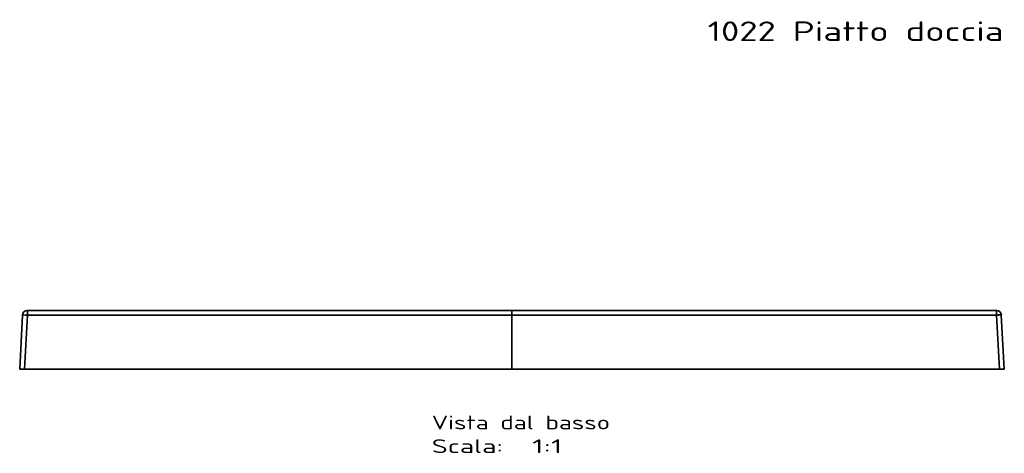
# Model space of a CAD drawing. Extents: x 91 to 1601, y -43 to 1445.
# Tile 107 of 108: x 91 to 1098, y 1002 to 1445. Entities that reach past the tile are written whole.
import ezdxf
from ezdxf.enums import TextEntityAlignment as Align

# ---------------------------------------------------------------- set-up
doc = ezdxf.new("R2010")
doc.units = 0
doc.layers.get('0').update_dxf_attribs({"lineweight": 13})
doc.styles.get("Standard").update_dxf_attribs({"font": 'isocp.shx'})

# ---------------------------------------------------------------- blocks, each defined once
blk = doc.blocks.new('BLOCK114')
at = {"color": 7, "lineweight": 13}
blk.add_text('1022 Piatto doccia h6 75x100', height=20, dxfattribs=at).set_placement((200, 1002.2), (685.8, 1002.2), align=Align.FIT)
blk = doc.blocks.new('BLOCK116')
at = {"color": 7, "lineweight": 13}
for s, p, p2 in [('Vista dal basso', (-82, -61.5), (100.2, -61.5)), ('Scala:', (-82, -85.7), (-9.1, -85.7)), ('  1:1', (-9.1, -85.7), (51.6, -85.7))]:
    blk.add_text(s, height=14, dxfattribs=at).set_placement(p, p2, align=Align.FIT)
blk = doc.blocks.new('BLOCK117')
at = {"color": 7, "lineweight": 35}
for p, q in [((-500.2, 55.3), (-503.1, 0)), ((-500.2, 55.3), (-503.1, 0)), ((-503.1, 0), (-500.2, 55.3)), ((-498.2, 0), (-495.3, 55.3)), ((-495.3, 55.3), (-498.2, 0)), ((-495.3, 60), (0, 60)), ((0, 60), (-495.3, 60)), ((-495.3, 55.3), (0, 55.3)), ((0, 55.3), (-495.3, 55.3)), ((495.3, 60), (0, 60)), ((0, 60), (495.3, 60)), ((495.3, 55.3), (0, 55.3)), ((0, 55.3), (495.3, 55.3)), ((0, 0), (0, 55.3)), ((0, 0), (0, 55.3)), ((495.3, 55.3), (498.2, 0)), ((498.2, 0), (495.3, 55.3)), ((503.1, 0), (500.2, 55.3)), ((500.2, 55.3), (503.1, 0)), ((0, 0), (-498.2, 0)), ((-498.1, 0), (-45, 0)), ((-45, 0), (0, 0)), ((-39.8, 0), (0, 0)), ((0, 0), (39.8, 0)), ((0, 0), (45, 0)), ((498.2, 0), (0, 0)), ((44.9, 0), (498.1, 0)), ((0, 0), (-498.2, 0)), ((498.2, 0), (0, 0))]:
    blk.add_line(p, q, dxfattribs=at)
at = {"color": 7, "lineweight": 35, "ltscale": 0.118458}
for p, q in [((-495.3, 60), (-495.3, 55.3)), ((-495.3, 60), (-495.3, 55.3)), ((0, 60), (0, 55.3)), ((0, 55.3), (0, 60)), ((495.3, 55.3), (495.3, 60)), ((495.3, 55.3), (495.3, 60))]:
    blk.add_line(p, q, dxfattribs=at)
at = {"color": 7, "lineweight": 35, "ltscale": 0.125172}
for p, q in [((-503.1, 0), (-498.1, 0)), ((498.1, 0), (503.1, 0))]:
    blk.add_line(p, q, dxfattribs=at)
at = {"color": 7, "lineweight": 35, "ltscale": 0.124829}
for p, q in [((-498.2, 0), (-503.1, 0)), ((503.1, 0), (498.2, 0)), ((-498.2, 0), (-503.1, 0)), ((503.1, 0), (498.2, 0))]:
    blk.add_line(p, q, dxfattribs=at)
at = {"color": 7, "lineweight": 35}
for centre, start, end in [((-495.3, 55), 90, 177), ((-495.3, 55), 90, 177), ((495.3, 55), 3, 90), ((495.3, 55), 3, 90)]:
    blk.add_arc(centre, 5, start, end, dxfattribs=at)
for centre, major_axis, start_param, end_param in [((-495.3, 55), (4.99, -0.26), 1.573535, 3.141593), ((-495.3, 55), (4.99, -0.26), 1.573535, 3.141592), ((495.3, 55), (4.99, 0.26), 6.283185, 7.851243)]:
    blk.add_ellipse(centre, major_axis=major_axis, ratio=0.052264, start_param=start_param, end_param=end_param, dxfattribs=at)
blk.add_open_spline([(500.2, 55.3), (500.2, 55.3), (500.2, 55.3), (500.1, 55.3), (499.7, 55.4), (499, 55.4), (498.5, 55.4), (497.5, 55.4), (496.4, 55.3), (496, 55.3), (495.6, 55.3), (495.3, 55.3)], degree=5, knots=[0, 0, 0, 0, 0, 0, 2.268257, 2.268257, 2.268257, 7.317811, 7.317811, 7.317811, 10.263919, 10.263919, 10.263919, 10.263919, 10.263919, 10.263919], dxfattribs=at)

msp = doc.modelspace()

# ---------------------------------------------------------------- block references
at = {"lineweight": 0}
for name, p in [('BLOCK114', (594.5, 421.5)), ('BLOCK117', (594.5, 1088.4)), ('BLOCK116', (594.5, 1088.4))]:
    msp.add_blockref(name, p, dxfattribs=at)

doc.saveas('drawing.dxf')
